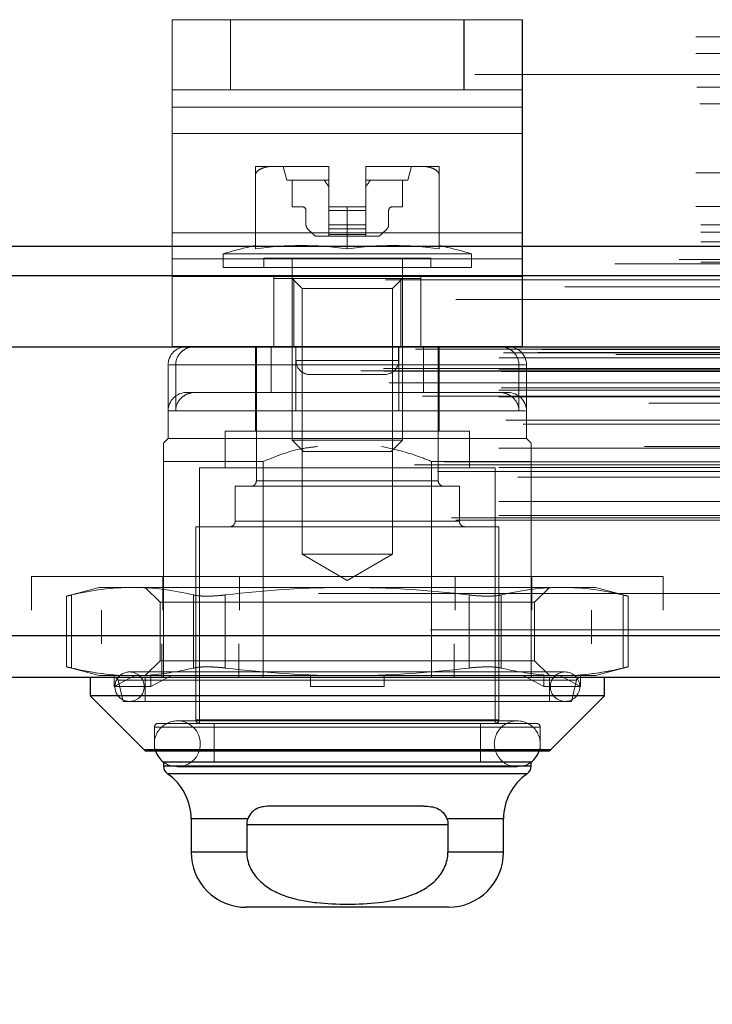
# Model space of a CAD drawing. Header units: inches. Extents: x 0.2 to 10.8, y 0.2 to 8.2.
# Tile 114 of 176: x 3.319 to 3.3932, y 6.6309 to 6.7363. Entities that reach past the tile are written whole.
import ezdxf

# ---------------------------------------------------------------- set-up
doc = ezdxf.new("R2010")
doc.units = ezdxf.units.IN
doc.header["$MEASUREMENT"] = 0
doc.linetypes.add('HIDDEN', pattern=[0.07500000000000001, 0.05, -0.025])
doc.layers.add('DIMENSIONS', color=140, linetype='Continuous')
doc.styles.add('SLDTEXTSTYLE0', font='TXT', dxfattribs={"width": 0.7})
doc.dimstyles.new('SLDDIMSTYLE1', dxfattribs={"dimtxt": 0.0849609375, "dimasz": 0.13, "dimexe": 0, "dimexo": 0.0625, "dimgap": 0.021240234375, "dimtad": 0, "dimtih": 1, "dimtoh": 1, "dimlfac": 20, "dimrnd": 1e-09, "dimzin": 12, "dimdsep": 46, "dimtxsty": 'SLDTEXTSTYLE0', "dimsah": 1, "dimcen": 0.09, "dimadec": 0, "dimazin": 3, "dimtfac": 1, "dimtmove": 0, "dimatfit": 0, "dimfxl": 0, "dimfrac": 2, "dimtolj": 1, "dimtzin": 12, "dimarcsym": 0})

# ---------------------------------------------------------------- blocks, each defined once
blk = doc.blocks.new('_D_4')
at = {"layer": 'DIMENSIONS'}
for p, q in [((3.129825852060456, 6.675818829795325), (3.129825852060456, 6.361298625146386)), ((3.210591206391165, 6.631974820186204), (3.210591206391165, 6.361298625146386)), ((3.129825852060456, 6.486298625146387), (2.879825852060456, 6.486298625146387)), ((3.210591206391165, 6.486298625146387), (3.439683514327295, 6.486298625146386)), ((3.554815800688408, 6.486298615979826), (3.526285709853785, 6.486298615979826)), ((3.526285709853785, 6.486298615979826), (3.526285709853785, 6.351267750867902)), ((3.807284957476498, 6.486298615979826), (3.83581504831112, 6.486298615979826)), ((3.83581504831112, 6.486298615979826), (3.83581504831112, 6.351267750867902)), ((3.526285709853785, 6.351267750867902), (3.554815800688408, 6.351267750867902)), ((3.83581504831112, 6.351267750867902), (3.807284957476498, 6.351267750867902))]:
    blk.add_line(p, q, dxfattribs=at)
for points in [[(3.129825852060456, 6.486298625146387), (2.999825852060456, 6.506298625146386), (2.999825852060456, 6.466298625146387)], [(3.210591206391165, 6.486298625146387), (3.340591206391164, 6.466298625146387), (3.340591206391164, 6.506298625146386)]]:
    blk.add_solid(points, dxfattribs=at)
at = {"layer": 'DIMENSIONS', "char_height": 0.08333333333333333, "attachment_point": 1, "style": 'SLDTEXTSTYLE0'}
for s, insert in [('1.62', (3.554815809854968, 6.612740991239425)), ('41.0', (3.554815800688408, 6.458690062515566))]:
    blk.add_mtext(s, dxfattribs=dict(at, insert=insert))

msp = doc.modelspace()

# ---------------------------------------------------------------- linework, layer by layer
at = {"color": 7, "linetype": 'HIDDEN', "lineweight": 18}
for p, q in [((3.335302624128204, 6.728849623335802), (3.335302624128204, 6.736349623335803)), ((3.335302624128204, 6.736349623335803), (3.341552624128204, 6.736349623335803)), ((3.335304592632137, 6.736349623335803), (3.335304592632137, 6.726973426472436)), ((3.341552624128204, 6.728849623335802), (3.341552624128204, 6.736349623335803)), ((3.366552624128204, 6.736349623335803), (3.341552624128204, 6.736349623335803)), ((3.341554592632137, 6.728849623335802), (3.341554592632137, 6.736349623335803)), ((3.366552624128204, 6.728849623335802), (3.366552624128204, 6.736349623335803)), ((3.366552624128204, 6.736349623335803), (3.372802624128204, 6.736349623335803)), ((3.366554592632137, 6.728849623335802), (3.366554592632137, 6.736349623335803)), ((3.372802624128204, 6.736349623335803), (3.372804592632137, 6.736349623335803)), ((3.372802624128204, 6.728849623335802), (3.372802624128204, 6.736349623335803)), ((3.372804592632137, 6.736349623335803), (3.372804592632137, 6.726973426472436)), ((3.191375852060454, 6.734523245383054), (3.516375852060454, 6.734523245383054)), ((3.191375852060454, 6.734523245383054), (3.516375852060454, 6.734523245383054)), ((3.516375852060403, 6.732801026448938), (3.191375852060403, 6.732801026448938)), ((3.191375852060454, 6.732723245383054), (3.516375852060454, 6.732723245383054)), ((3.516375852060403, 6.732295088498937), (3.191375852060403, 6.732295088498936)), ((3.516311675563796, 6.729683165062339), (3.191440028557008, 6.729683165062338)), ((4.867725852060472, 6.730473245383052), (3.191925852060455, 6.730473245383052)), ((3.516375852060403, 6.729201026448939), (3.191375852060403, 6.729201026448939)), ((3.516375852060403, 6.729032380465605), (3.191375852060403, 6.729032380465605)), ((3.191505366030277, 6.729123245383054), (3.516246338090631, 6.729123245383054)), ((3.341552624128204, 6.728849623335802), (3.335302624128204, 6.728849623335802)), ((3.335302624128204, 6.724161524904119), (3.335302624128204, 6.728849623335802)), ((3.366552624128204, 6.728849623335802), (3.341552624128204, 6.728849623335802)), ((3.372802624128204, 6.728849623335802), (3.366552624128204, 6.728849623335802)), ((3.372802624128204, 6.728849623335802), (3.372804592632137, 6.728849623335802)), ((3.372802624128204, 6.724161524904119), (3.372802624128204, 6.728849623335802)), ((3.516311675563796, 6.728161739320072), (3.191440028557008, 6.728161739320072)), ((3.191807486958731, 6.727323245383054), (3.515944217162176, 6.727323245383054)), ((3.191807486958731, 6.727323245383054), (3.515944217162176, 6.727323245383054)), ((3.372802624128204, 6.726973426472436), (3.335302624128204, 6.726973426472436)), ((3.335304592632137, 6.726973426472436), (3.372804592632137, 6.726973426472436)), ((3.335304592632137, 6.726973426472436), (3.335304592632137, 6.713537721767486)), ((3.372804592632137, 6.726973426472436), (3.372804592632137, 6.713537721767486)), ((3.372802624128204, 6.724161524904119), (3.335302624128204, 6.724161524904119)), ((3.335302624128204, 6.710725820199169), (3.335302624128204, 6.724161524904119)), ((3.335304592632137, 6.724161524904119), (3.372804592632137, 6.724161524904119)), ((3.372802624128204, 6.710725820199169), (3.372802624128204, 6.724161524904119)), ((3.516375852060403, 6.720994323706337), (3.191375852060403, 6.720994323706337)), ((3.516375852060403, 6.720123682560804), (3.191375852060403, 6.720123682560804)), ((3.346272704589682, 6.720640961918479), (3.344211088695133, 6.720640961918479)), ((3.351991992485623, 6.720640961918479), (3.346272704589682, 6.720640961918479)), ((3.347163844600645, 6.720640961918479), (3.347557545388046, 6.719164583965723)), ((3.352085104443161, 6.720640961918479), (3.351991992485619, 6.720640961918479)), ((3.351991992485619, 6.720640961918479), (3.352085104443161, 6.720640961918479)), ((3.352085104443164, 6.720640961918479), (3.351991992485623, 6.720640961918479)), ((3.352085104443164, 6.720640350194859), (3.352085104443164, 6.720640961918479)), ((3.352085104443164, 6.716310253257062), (3.352085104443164, 6.720640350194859)), ((3.356115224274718, 6.720640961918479), (3.356022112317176, 6.720640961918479)), ((3.356022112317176, 6.720640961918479), (3.356115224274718, 6.720640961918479)), ((3.356115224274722, 6.720640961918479), (3.35602211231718, 6.720640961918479)), ((3.35602211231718, 6.720640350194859), (3.35602211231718, 6.720640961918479)), ((3.35602211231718, 6.720640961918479), (3.356115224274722, 6.720640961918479)), ((3.35602211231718, 6.716310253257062), (3.35602211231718, 6.720640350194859)), ((3.361834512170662, 6.720640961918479), (3.356115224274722, 6.720640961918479)), ((3.360549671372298, 6.719164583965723), (3.3609433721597, 6.720640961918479)), ((3.363896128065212, 6.720640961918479), (3.361834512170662, 6.720640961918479)), ((3.191375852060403, 6.719955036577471), (3.516375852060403, 6.719955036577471)), ((3.516375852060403, 6.719472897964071), (3.191375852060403, 6.719472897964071)), ((3.344211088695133, 6.711812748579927), (3.344211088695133, 6.71969479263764)), ((3.352085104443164, 6.719164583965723), (3.347557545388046, 6.719164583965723)), ((3.348148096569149, 6.719164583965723), (3.348148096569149, 6.716310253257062)), ((3.360549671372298, 6.719164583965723), (3.35602211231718, 6.719164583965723)), ((3.359959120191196, 6.716310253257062), (3.359959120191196, 6.719164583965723)), ((3.363896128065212, 6.711812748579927), (3.363896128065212, 6.71969479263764)), ((3.516375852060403, 6.716860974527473), (3.191375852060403, 6.716860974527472)), ((3.191375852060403, 6.71635503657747), (3.516375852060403, 6.71635503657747)), ((3.348148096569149, 6.716310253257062), (3.349230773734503, 6.716310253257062)), ((3.349624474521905, 6.715916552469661), (3.349624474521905, 6.714389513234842)), ((3.354053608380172, 6.716310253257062), (3.352085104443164, 6.716310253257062)), ((3.352085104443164, 6.716310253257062), (3.352085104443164, 6.715916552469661)), ((3.356022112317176, 6.715916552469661), (3.352085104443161, 6.715916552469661)), ((3.356022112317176, 6.715916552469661), (3.352085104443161, 6.715916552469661)), ((3.352085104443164, 6.715916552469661), (3.35602211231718, 6.715916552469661)), ((3.352085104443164, 6.715916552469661), (3.352085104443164, 6.714389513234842)), ((3.352085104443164, 6.715916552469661), (3.35602211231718, 6.715916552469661)), ((3.354053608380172, 6.711812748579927), (3.354053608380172, 6.716310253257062)), ((3.354053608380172, 6.716310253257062), (3.35602211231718, 6.716310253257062)), ((3.35602211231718, 6.716310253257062), (3.35602211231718, 6.715916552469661)), ((3.35602211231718, 6.715916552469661), (3.35602211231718, 6.714389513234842)), ((3.35848274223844, 6.714389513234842), (3.35848274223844, 6.715916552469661)), ((3.358876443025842, 6.716310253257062), (3.359959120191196, 6.716310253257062)), ((3.191925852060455, 6.714373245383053), (4.867725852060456, 6.714373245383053)), ((3.191925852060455, 6.714373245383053), (4.867725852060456, 6.714373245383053)), ((3.191971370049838, 6.714373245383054), (4.867680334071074, 6.714373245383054)), ((3.191971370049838, 6.714373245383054), (4.867680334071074, 6.714373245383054)), ((3.191971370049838, 6.714373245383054), (4.867680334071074, 6.714373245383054)), ((3.191971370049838, 6.714373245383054), (4.867680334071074, 6.714373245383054)), ((3.497625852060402, 6.714094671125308), (3.210125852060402, 6.714094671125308)), ((3.349797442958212, 6.713971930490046), (3.350435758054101, 6.713333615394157)), ((3.356022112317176, 6.714389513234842), (3.352085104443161, 6.714389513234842)), ((3.356022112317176, 6.714389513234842), (3.352085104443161, 6.714389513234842)), ((3.352085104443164, 6.714389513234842), (3.352085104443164, 6.713971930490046)), ((3.352085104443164, 6.714389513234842), (3.35602211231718, 6.714389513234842)), ((3.352085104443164, 6.714389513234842), (3.35602211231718, 6.714389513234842)), ((3.356022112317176, 6.713971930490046), (3.352085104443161, 6.713971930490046)), ((3.356022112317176, 6.713971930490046), (3.352085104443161, 6.713971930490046)), ((3.352085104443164, 6.713971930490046), (3.35602211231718, 6.713971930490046)), ((3.352085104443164, 6.713971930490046), (3.352085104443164, 6.713333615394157)), ((3.352085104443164, 6.713971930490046), (3.35602211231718, 6.713971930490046)), ((3.35602211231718, 6.714389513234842), (3.35602211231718, 6.713971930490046)), ((3.35602211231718, 6.713971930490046), (3.35602211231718, 6.713333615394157)), ((3.357671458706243, 6.713333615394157), (3.358309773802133, 6.713971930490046)), ((3.191925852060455, 6.713612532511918), (4.867725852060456, 6.713612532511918)), ((3.372802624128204, 6.713537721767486), (3.335302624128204, 6.713537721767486)), ((3.335304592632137, 6.713537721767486), (3.372804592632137, 6.713537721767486)), ((3.335304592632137, 6.713537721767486), (3.335304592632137, 6.708849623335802)), ((3.350853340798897, 6.713160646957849), (3.352085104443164, 6.713160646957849)), ((3.356022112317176, 6.713333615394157), (3.352085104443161, 6.713333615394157)), ((3.356022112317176, 6.713333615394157), (3.352085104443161, 6.713333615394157)), ((3.352085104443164, 6.713333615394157), (3.35602211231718, 6.713333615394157)), ((3.352085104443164, 6.713333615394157), (3.352085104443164, 6.713160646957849)), ((3.352085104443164, 6.713333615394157), (3.35602211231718, 6.713333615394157)), ((3.352085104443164, 6.713160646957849), (3.35602211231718, 6.713160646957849)), ((3.35602211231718, 6.713333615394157), (3.35602211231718, 6.713160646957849)), ((3.35602211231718, 6.713160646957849), (3.357253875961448, 6.713160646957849)), ((3.372804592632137, 6.713537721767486), (3.372804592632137, 6.708849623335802)), ((3.191925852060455, 6.712573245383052), (4.867725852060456, 6.712573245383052)), ((4.889617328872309, 6.710659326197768), (3.170028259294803, 6.710659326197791)), ((3.372802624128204, 6.710725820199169), (3.335302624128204, 6.710725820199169)), ((3.335302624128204, 6.701349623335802), (3.335302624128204, 6.710725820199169)), ((3.335304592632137, 6.710725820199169), (3.372804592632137, 6.710725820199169)), ((3.367341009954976, 6.711279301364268), (3.34076620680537, 6.711279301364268)), ((3.340766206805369, 6.711279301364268), (3.340766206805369, 6.709814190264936)), ((3.363010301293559, 6.71079844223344), (3.345096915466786, 6.71079844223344)), ((3.345096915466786, 6.71079844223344), (3.345096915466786, 6.709814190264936)), ((3.348148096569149, 6.71079844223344), (3.348148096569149, 6.691336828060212)), ((3.359959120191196, 6.691336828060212), (3.359959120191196, 6.71079844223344)), ((3.363010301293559, 6.709814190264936), (3.363010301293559, 6.71079844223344)), ((3.367341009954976, 6.709814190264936), (3.367341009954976, 6.711279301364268)), ((3.372802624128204, 6.701349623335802), (3.372802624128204, 6.710725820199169)), ((4.882701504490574, 6.710225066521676), (3.176928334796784, 6.710225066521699)), ((3.191925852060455, 6.710402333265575), (4.867725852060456, 6.710402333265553)), ((3.367341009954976, 6.709814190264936), (3.340766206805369, 6.709814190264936)), ((3.372802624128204, 6.708849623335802), (3.335302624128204, 6.708849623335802)), ((3.335304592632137, 6.701349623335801), (3.335304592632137, 6.708849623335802)), ((3.346177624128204, 6.701349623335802), (3.346177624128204, 6.708849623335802)), ((3.346179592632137, 6.708633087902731), (3.346179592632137, 6.708849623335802)), ((3.346179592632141, 6.708633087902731), (3.346179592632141, 6.701349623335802)), ((3.348313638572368, 6.708633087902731), (3.346179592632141, 6.708633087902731)), ((3.348148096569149, 6.708633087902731), (3.349214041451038, 6.707567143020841)), ((3.348313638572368, 6.708633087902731), (3.348313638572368, 6.701349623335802)), ((3.359793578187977, 6.708633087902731), (3.348313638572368, 6.708633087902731)), ((3.358893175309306, 6.707567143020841), (3.359959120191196, 6.708633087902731)), ((3.359793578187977, 6.708633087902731), (3.359793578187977, 6.701349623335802)), ((3.361927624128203, 6.708633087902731), (3.359793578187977, 6.708633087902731)), ((3.361927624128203, 6.701349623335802), (3.361927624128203, 6.708849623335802)), ((3.361929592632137, 6.701349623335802), (3.361929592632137, 6.708849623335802)), ((3.372804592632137, 6.701349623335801), (3.372804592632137, 6.708849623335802)), ((3.177366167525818, 6.70774893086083), (4.88227773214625, 6.707748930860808)), ((3.358893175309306, 6.707567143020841), (3.349214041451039, 6.707567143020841)), ((3.349214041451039, 6.707567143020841), (3.349214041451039, 6.67910749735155)), ((3.358893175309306, 6.67910749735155), (3.358893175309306, 6.707567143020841)), ((4.902129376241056, 6.701916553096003), (3.157514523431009, 6.701916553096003)), ((3.160780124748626, 6.701336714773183), (4.898863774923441, 6.70133671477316)), ((4.898737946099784, 6.701352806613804), (3.160905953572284, 6.701352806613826)), ((3.372802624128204, 6.701349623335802), (3.335302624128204, 6.701349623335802)), ((3.344211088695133, 6.701349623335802), (3.344211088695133, 6.692294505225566)), ((3.344309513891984, 6.701349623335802), (3.344309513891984, 6.686979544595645)), ((3.345899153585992, 6.701349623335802), (3.345899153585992, 6.696428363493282)), ((3.348552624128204, 6.699849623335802), (3.348552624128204, 6.701349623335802)), ((3.348554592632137, 6.699849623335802), (3.348554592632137, 6.701349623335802)), ((3.359552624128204, 6.699849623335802), (3.359552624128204, 6.701349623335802)), ((3.359554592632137, 6.699849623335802), (3.359554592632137, 6.701349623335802)), ((3.359565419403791, 6.701349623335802), (3.359565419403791, 6.696428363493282)), ((3.362208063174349, 6.701349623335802), (3.362208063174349, 6.696428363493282)), ((3.363797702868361, 6.686979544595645), (3.363797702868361, 6.701349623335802)), ((3.363896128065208, 6.696428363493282), (3.363896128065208, 6.701349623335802)), ((3.161358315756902, 6.701065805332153), (4.898285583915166, 6.70106580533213)), ((3.161358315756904, 6.701065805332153), (4.898285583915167, 6.70106580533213)), ((3.170300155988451, 6.700157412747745), (4.889343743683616, 6.700157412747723)), ((3.170300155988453, 6.700157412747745), (4.889343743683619, 6.700157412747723)), ((3.170800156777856, 6.700663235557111), (4.888843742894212, 6.700663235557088)), ((3.170800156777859, 6.700663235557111), (4.888843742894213, 6.700663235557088)), ((3.174448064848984, 6.700705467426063), (4.885195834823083, 6.70070546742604)), ((3.174448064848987, 6.700705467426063), (4.885195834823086, 6.70070546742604)), ((3.174911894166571, 6.701033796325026), (4.884732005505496, 6.701033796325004)), ((3.174911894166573, 6.701033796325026), (4.884732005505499, 6.701033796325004)), ((3.182813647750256, 6.700516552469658), (4.876863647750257, 6.700516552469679)), ((3.157916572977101, 6.699011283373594), (4.901727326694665, 6.699011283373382)), ((3.334860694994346, 6.699381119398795), (3.334860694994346, 6.691507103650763)), ((3.372438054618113, 6.699381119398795), (3.334951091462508, 6.699381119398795)), ((3.335669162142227, 6.699381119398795), (3.373156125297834, 6.699381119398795)), ((3.335669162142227, 6.699381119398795), (3.335669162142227, 6.694459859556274)), ((3.348541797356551, 6.699381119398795), (3.348541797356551, 6.694459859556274)), ((3.348552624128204, 6.699849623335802), (3.359552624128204, 6.699849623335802)), ((3.359552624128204, 6.699849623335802), (3.348552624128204, 6.699849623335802)), ((3.348554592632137, 6.699849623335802), (3.359554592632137, 6.699849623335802)), ((3.359554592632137, 6.699849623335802), (3.348554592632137, 6.699849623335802)), ((3.372438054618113, 6.699381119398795), (3.372438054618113, 6.694459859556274)), ((3.373246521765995, 6.694459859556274), (3.373246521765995, 6.699381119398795)), ((3.155489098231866, 6.698756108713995), (4.904154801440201, 6.698756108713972)), ((3.155489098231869, 6.698756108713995), (4.904154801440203, 6.698756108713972)), ((3.157970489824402, 6.698705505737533), (4.901673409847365, 6.69870550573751)), ((4.900322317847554, 6.698042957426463), (3.159314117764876, 6.698042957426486)), ((3.170300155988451, 6.698913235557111), (4.889343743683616, 6.698913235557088)), ((3.170300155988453, 6.698913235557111), (4.889343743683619, 6.698913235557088)), ((3.170550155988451, 6.698663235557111), (4.889093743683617, 6.698663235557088)), ((3.350052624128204, 6.698349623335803), (3.358052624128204, 6.698349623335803)), ((3.358052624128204, 6.698349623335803), (3.358054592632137, 6.698349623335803)), ((3.158530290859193, 6.697473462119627), (4.901113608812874, 6.697473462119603)), ((3.163058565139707, 6.697454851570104), (4.89658533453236, 6.697454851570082)), ((3.170550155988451, 6.69691323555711), (4.889093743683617, 6.696913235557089)), ((3.162113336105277, 6.696033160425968), (4.897522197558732, 6.696033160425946)), ((3.170300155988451, 6.696663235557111), (4.889343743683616, 6.696663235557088)), ((3.170300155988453, 6.696663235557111), (4.889343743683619, 6.696663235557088)), ((3.170300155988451, 6.695959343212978), (4.889343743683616, 6.695959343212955)), ((3.33773490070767, 6.696428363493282), (3.336829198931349, 6.696428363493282)), ((3.345899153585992, 6.696428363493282), (3.33773490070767, 6.696428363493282)), ((3.345899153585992, 6.696428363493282), (3.348541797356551, 6.696428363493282)), ((3.371278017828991, 6.696428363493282), (3.348541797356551, 6.696428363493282)), ((3.363896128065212, 6.692294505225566), (3.363896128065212, 6.696428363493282)), ((4.886344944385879, 6.695290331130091), (3.173300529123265, 6.695290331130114)), ((3.359565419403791, 6.694459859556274), (3.334948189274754, 6.694459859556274)), ((3.348541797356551, 6.694459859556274), (3.373159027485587, 6.694459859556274)), ((3.373246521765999, 6.691507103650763), (3.373246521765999, 6.694459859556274)), ((3.171040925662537, 6.693456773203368), (4.888620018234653, 6.693456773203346)), ((3.172877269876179, 6.693051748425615), (4.886766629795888, 6.693051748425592)), ((3.172877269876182, 6.693051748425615), (4.886766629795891, 6.693051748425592)), ((3.367144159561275, 6.692294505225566), (3.34096305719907, 6.692294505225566)), ((3.34096305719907, 6.692294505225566), (3.34096305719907, 6.688357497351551)), ((3.367144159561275, 6.688357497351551), (3.367144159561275, 6.692294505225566)), ((4.88588481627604, 6.690647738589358), (3.173764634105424, 6.690647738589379)), ((3.334860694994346, 6.691507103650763), (3.334368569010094, 6.691014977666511)), ((3.373246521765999, 6.691507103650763), (3.334860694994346, 6.691507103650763)), ((3.359959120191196, 6.691336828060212), (3.348148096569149, 6.691336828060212)), ((3.348148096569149, 6.691336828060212), (3.349355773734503, 6.690129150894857)), ((3.358751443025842, 6.690129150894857), (3.359959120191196, 6.691336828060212)), ((3.373738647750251, 6.691014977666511), (3.373246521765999, 6.691507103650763)), ((4.897908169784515, 6.689543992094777), (3.16174210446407, 6.6895439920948)), ((3.170300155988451, 6.690456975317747), (4.889343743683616, 6.690456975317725)), ((3.358751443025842, 6.690129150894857), (3.349355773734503, 6.690129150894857)), ((3.161268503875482, 6.688668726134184), (4.898375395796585, 6.688668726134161)), ((3.164449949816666, 6.68901931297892), (4.895193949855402, 6.689019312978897)), ((3.334368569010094, 6.689046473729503), (3.334368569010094, 6.66591655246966)), ((3.345032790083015, 6.689046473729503), (3.334368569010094, 6.689046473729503)), ((3.345032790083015, 6.689046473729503), (3.345032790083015, 6.66591655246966)), ((3.36307442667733, 6.689046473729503), (3.36307442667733, 6.66591655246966)), ((3.373738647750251, 6.689046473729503), (3.36307442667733, 6.689046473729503)), ((3.373738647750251, 6.689046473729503), (3.373738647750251, 6.669516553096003)), ((3.1637127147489, 6.687967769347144), (4.895954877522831, 6.687967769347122)), ((3.170300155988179, 6.688389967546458), (4.889343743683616, 6.688389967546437)), ((3.170851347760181, 6.688385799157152), (4.888792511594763, 6.688385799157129)), ((3.369900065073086, 6.688357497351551), (3.338207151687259, 6.688357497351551)), ((3.338207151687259, 6.688357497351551), (3.338207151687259, 6.660995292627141)), ((3.369900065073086, 6.660995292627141), (3.369900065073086, 6.688357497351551)), ((3.172319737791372, 6.687354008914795), (4.887324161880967, 6.687354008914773)), ((3.36606148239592, 6.686388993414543), (3.342045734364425, 6.686388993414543)), ((3.342045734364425, 6.686388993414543), (3.342045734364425, 6.682648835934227)), ((3.344309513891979, 6.686979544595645), (3.363706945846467, 6.686979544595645)), ((3.363797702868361, 6.686979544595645), (3.344400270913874, 6.686979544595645)), ((3.36606148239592, 6.682648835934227), (3.36606148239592, 6.686388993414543)), ((3.170300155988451, 6.684769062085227), (4.889343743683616, 6.684769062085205)), ((3.170300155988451, 6.683249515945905), (4.889343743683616, 6.683249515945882)), ((3.170300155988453, 6.683249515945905), (4.889343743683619, 6.683249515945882)), ((3.165231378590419, 6.68300915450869), (4.894412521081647, 6.683009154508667)), ((3.165669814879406, 6.682749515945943), (4.893974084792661, 6.682749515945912)), ((3.342045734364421, 6.682648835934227), (3.366061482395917, 6.682648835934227)), ((3.36606148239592, 6.682648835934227), (3.342045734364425, 6.682648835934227)), ((3.370293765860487, 6.682058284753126), (3.337813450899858, 6.682058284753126)), ((3.337813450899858, 6.682058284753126), (3.337813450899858, 6.661388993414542)), ((3.370293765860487, 6.661388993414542), (3.370293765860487, 6.682058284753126)), ((3.358893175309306, 6.67910749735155), (3.349214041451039, 6.67910749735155)), ((3.349214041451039, 6.67910749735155), (3.354053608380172, 6.676313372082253)), ((3.354053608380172, 6.676313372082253), (3.358893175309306, 6.67910749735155)), ((3.320203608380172, 6.676716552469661), (3.387903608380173, 6.676716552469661)), ((3.320203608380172, 6.676716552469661), (3.320203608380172, 6.673116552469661)), ((3.33427860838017, 6.676716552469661), (3.33427860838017, 6.673116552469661)), ((3.342503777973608, 6.676716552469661), (3.342503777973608, 6.673116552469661)), ((3.365603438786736, 6.676716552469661), (3.365603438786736, 6.673116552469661)), ((3.373828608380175, 6.676716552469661), (3.373828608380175, 6.673116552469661)), ((3.387903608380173, 6.673116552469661), (3.387903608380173, 6.676716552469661)), ((3.208713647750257, 6.674916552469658), (4.850963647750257, 6.674916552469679)), ((3.208713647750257, 6.674916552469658), (4.850963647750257, 6.674916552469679)), ((4.850963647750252, 6.674916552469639), (3.208713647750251, 6.67491655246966)), ((4.850963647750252, 6.674916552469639), (3.208713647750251, 6.67491655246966)), ((3.327478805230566, 6.675562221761), (3.323976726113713, 6.674623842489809)), ((3.324504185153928, 6.666927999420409), (3.324504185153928, 6.674747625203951)), ((3.324504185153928, 6.666927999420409), (3.324504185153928, 6.674747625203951)), ((3.324504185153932, 6.666927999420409), (3.324504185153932, 6.674747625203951)), ((3.324504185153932, 6.666927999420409), (3.324504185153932, 6.674747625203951)), ((3.331039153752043, 6.675562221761), (3.327478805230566, 6.675562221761)), ((3.354053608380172, 6.675562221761), (3.331039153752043, 6.675562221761)), ((3.332400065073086, 6.675562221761), (3.333998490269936, 6.673963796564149)), ((3.33757412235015, 6.666927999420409), (3.33757412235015, 6.674747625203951)), ((3.33757412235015, 6.666927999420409), (3.33757412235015, 6.674747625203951)), ((3.337574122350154, 6.666927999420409), (3.337574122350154, 6.674747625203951)), ((3.337574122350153, 6.666927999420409), (3.337574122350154, 6.674747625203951)), ((3.340983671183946, 6.666927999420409), (3.340983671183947, 6.674747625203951)), ((3.340983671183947, 6.666927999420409), (3.340983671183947, 6.674747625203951)), ((3.340983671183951, 6.666927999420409), (3.340983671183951, 6.674747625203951)), ((3.340983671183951, 6.666927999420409), (3.340983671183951, 6.674747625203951)), ((3.377068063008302, 6.675562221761), (3.354053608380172, 6.675562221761)), ((3.36712354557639, 6.666927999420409), (3.36712354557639, 6.674747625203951)), ((3.367123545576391, 6.666927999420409), (3.36712354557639, 6.674747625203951)), ((3.367123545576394, 6.666927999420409), (3.367123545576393, 6.674747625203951)), ((3.367123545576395, 6.666927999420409), (3.367123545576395, 6.674747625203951)), ((3.370533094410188, 6.666927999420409), (3.370533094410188, 6.674747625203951)), ((3.370533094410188, 6.666927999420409), (3.370533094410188, 6.674747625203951)), ((3.370533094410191, 6.666927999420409), (3.370533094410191, 6.674747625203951)), ((3.370533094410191, 6.666927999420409), (3.370533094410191, 6.674747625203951)), ((3.374108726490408, 6.673963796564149), (3.375707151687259, 6.675562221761)), ((3.380628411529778, 6.675562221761), (3.377068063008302, 6.675562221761)), ((3.384130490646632, 6.674623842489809), (3.380628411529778, 6.675562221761)), ((3.383603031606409, 6.666927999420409), (3.383603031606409, 6.674747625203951)), ((3.383603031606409, 6.666927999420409), (3.383603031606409, 6.674747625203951)), ((3.383603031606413, 6.666927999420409), (3.383603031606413, 6.674747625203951)), ((3.383603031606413, 6.666927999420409), (3.383603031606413, 6.674747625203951)), ((3.323976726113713, 6.674635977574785), (3.323976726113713, 6.667039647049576)), ((3.33668536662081, 6.673963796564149), (3.333998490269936, 6.673963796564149)), ((3.333998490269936, 6.673963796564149), (3.333998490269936, 6.667711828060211)), ((3.374108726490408, 6.673963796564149), (3.33668536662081, 6.673963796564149)), ((3.374108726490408, 6.667711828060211), (3.374108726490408, 6.673963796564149)), ((3.384130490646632, 6.667039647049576), (3.384130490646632, 6.674635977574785)), ((3.208713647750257, 6.673116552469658), (4.850963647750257, 6.673116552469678)), ((3.327713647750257, 6.673116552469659), (3.327713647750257, 6.669516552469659)), ((3.380213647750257, 6.66951655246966), (3.380213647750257, 6.67311655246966)), ((4.896678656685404, 6.671003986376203), (3.16296524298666, 6.671003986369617)), ((3.16296524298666, 6.671003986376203), (4.896678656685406, 6.671003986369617)), ((3.162965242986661, 6.670378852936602), (4.896678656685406, 6.670378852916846)), ((4.894911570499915, 6.669516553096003), (3.164732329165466, 6.669516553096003)), ((3.334188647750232, 6.669516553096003), (3.334188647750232, 6.665916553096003)), ((3.342413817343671, 6.669516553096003), (3.342413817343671, 6.665916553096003)), ((3.365513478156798, 6.669516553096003), (3.365513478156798, 6.665916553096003)), ((3.373738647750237, 6.669516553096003), (3.373738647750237, 6.665916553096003)), ((3.333998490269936, 6.667711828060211), (3.332400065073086, 6.666113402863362)), ((3.33668536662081, 6.667711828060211), (3.333998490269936, 6.667711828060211)), ((3.374108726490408, 6.667711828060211), (3.33668536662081, 6.667711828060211)), ((3.375707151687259, 6.666113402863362), (3.374108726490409, 6.667711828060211)), ((3.323976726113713, 6.667051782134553), (3.327478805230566, 6.666113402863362)), ((3.377380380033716, 6.666507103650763), (3.330726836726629, 6.666507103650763)), ((3.380628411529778, 6.666113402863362), (3.384130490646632, 6.667051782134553)), ((3.329324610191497, 6.666113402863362), (3.327478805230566, 6.666113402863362)), ((3.329070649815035, 6.664932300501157), (3.329070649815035, 6.666191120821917)), ((3.329070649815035, 6.666191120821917), (3.329324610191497, 6.666113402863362)), ((3.331286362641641, 6.666113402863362), (3.329070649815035, 6.664932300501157)), ((3.329324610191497, 6.666113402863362), (3.331286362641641, 6.666113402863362)), ((3.32951750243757, 6.665611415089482), (3.378501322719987, 6.665611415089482)), ((3.329517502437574, 6.665611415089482), (3.330037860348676, 6.663357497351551)), ((3.378589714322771, 6.665611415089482), (3.329605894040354, 6.665611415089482)), ((3.331286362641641, 6.666113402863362), (3.333261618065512, 6.666113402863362)), ((3.332400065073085, 6.66591655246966), (3.332400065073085, 6.663357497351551)), ((3.333007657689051, 6.666191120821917), (3.333261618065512, 6.666113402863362)), ((3.333007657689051, 6.664932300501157), (3.333007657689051, 6.666191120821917)), ((3.335223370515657, 6.666113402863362), (3.333007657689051, 6.664932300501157)), ((3.354053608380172, 6.666113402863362), (3.333261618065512, 6.666113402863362)), ((3.350116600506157, 6.666191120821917), (3.350116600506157, 6.666113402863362)), ((3.350116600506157, 6.664932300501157), (3.350116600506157, 6.666113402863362)), ((3.374845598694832, 6.666113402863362), (3.354053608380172, 6.666113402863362)), ((3.357990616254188, 6.666191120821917), (3.357990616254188, 6.666113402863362)), ((3.357990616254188, 6.664932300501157), (3.357990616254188, 6.666113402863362)), ((3.375099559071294, 6.664932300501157), (3.372883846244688, 6.666113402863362)), ((3.375099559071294, 6.666191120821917), (3.374845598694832, 6.666113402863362)), ((3.374845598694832, 6.666113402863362), (3.376820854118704, 6.666113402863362)), ((3.375099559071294, 6.666191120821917), (3.375099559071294, 6.664932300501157)), ((3.375707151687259, 6.663357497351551), (3.375707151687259, 6.66591655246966)), ((3.37903656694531, 6.664932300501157), (3.376820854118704, 6.666113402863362)), ((3.378782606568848, 6.666113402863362), (3.376820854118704, 6.666113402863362)), ((3.378069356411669, 6.663357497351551), (3.378589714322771, 6.665611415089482)), ((3.37903656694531, 6.666191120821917), (3.378782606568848, 6.666113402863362)), ((3.380628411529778, 6.666113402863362), (3.378782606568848, 6.666113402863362)), ((3.37903656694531, 6.666191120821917), (3.37903656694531, 6.664932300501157)), ((3.333007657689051, 6.664932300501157), (3.329070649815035, 6.664932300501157)), ((3.357990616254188, 6.664932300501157), (3.350116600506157, 6.664932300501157)), ((3.375099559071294, 6.664932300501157), (3.37903656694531, 6.664932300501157)), ((3.378069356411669, 6.663357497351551), (3.330037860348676, 6.663357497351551)), ((3.372262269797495, 6.661272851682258), (3.335844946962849, 6.661272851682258)), ((3.337813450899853, 6.661388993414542), (3.370293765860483, 6.661388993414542)), ((3.370293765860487, 6.661388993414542), (3.337813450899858, 6.661388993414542)), ((3.333384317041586, 6.660601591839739), (3.374722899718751, 6.660601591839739)), ((3.374722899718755, 6.660601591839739), (3.33338431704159, 6.660601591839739)), ((3.33338431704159, 6.660601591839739), (3.33338431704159, 6.658042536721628)), ((3.374329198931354, 6.660995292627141), (3.333778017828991, 6.660995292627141)), ((3.339781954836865, 6.660995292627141), (3.339781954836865, 6.656861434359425)), ((3.36832526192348, 6.656861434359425), (3.36832526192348, 6.660995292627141)), ((3.374722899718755, 6.658042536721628), (3.374722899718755, 6.660601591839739)), ((3.33228475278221, 6.658157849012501), (3.37573482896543, 6.658157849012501)), ((3.332284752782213, 6.658157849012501), (3.375822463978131, 6.658157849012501)), ((3.334368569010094, 6.656861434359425), (3.334368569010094, 6.656843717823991)), ((3.373738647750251, 6.656843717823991), (3.373738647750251, 6.656861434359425)), ((3.33436856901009, 6.656417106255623), (3.373649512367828, 6.656417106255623)), ((3.334368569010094, 6.656417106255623), (3.373738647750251, 6.656417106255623)), ((3.335844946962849, 6.656351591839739), (3.372262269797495, 6.656351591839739)), ((3.334790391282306, 6.655609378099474), (3.373229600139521, 6.655609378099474)), ((3.33479039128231, 6.655609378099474), (3.373316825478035, 6.655609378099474)), ((3.343381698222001, 6.650763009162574), (3.337321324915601, 6.650763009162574)), ((3.337321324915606, 6.650763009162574), (3.343381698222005, 6.650763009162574)), ((3.364725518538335, 6.650763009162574), (3.370785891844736, 6.650763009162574)), ((3.36472551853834, 6.650763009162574), (3.37078589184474, 6.650763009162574)), ((3.364835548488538, 6.650168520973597), (3.343271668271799, 6.650168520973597)), ((3.364835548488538, 6.650168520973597), (3.343271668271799, 6.650168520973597)), ((3.343271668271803, 6.650168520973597), (3.364835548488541, 6.650168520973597)), ((3.343271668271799, 6.647215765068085), (3.337321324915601, 6.647215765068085)), ((3.337321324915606, 6.647215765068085), (3.343271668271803, 6.647215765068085)), ((3.364835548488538, 6.647215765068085), (3.370785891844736, 6.647215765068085)), ((3.364835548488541, 6.647215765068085), (3.370785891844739, 6.647215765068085))]:
    msp.add_line(p, q, dxfattribs=at)
at = {"color": 7, "linetype": 'Continuous', "lineweight": 25}
for p, q in [((3.191925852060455, 6.712091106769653), (4.867725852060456, 6.712091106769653)), ((3.191925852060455, 6.708973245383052), (4.867725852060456, 6.708973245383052)), ((4.902129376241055, 6.701291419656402), (3.157514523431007, 6.701291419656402)), ((4.896678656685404, 6.670378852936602), (3.16296524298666, 6.670378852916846)), ((4.894911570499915, 6.665916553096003), (3.164732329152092, 6.665916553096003)), ((3.326494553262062, 6.66591655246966), (3.326494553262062, 6.663948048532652)), ((3.381612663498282, 6.663948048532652), (3.381612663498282, 6.66591655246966)), ((3.326494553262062, 6.663948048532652), (3.332284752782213, 6.658157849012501)), ((3.381612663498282, 6.663948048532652), (3.326494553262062, 6.663948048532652)), ((3.375822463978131, 6.658157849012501), (3.381612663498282, 6.663948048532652)), ((3.375822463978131, 6.658157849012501), (3.332284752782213, 6.658157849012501)), ((3.3755440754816, 6.658042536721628), (3.332563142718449, 6.658042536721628)), ((3.373738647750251, 6.656861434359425), (3.334368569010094, 6.656861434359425)), ((3.334368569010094, 6.656843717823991), (3.334368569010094, 6.656417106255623)), ((3.373738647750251, 6.656417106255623), (3.373738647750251, 6.656843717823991)), ((3.373738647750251, 6.656417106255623), (3.334368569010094, 6.656417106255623)), ((3.373316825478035, 6.655609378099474), (3.33479039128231, 6.655609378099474)), ((3.36226639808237, 6.652137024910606), (3.345840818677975, 6.652137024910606)), ((3.337321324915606, 6.650763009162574), (3.337321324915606, 6.647215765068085)), ((3.343381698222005, 6.650763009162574), (3.337321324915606, 6.650763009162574)), ((3.37078589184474, 6.650763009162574), (3.364725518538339, 6.650763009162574)), ((3.370785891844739, 6.647215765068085), (3.370785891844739, 6.650763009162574)), ((3.343271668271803, 6.650168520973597), (3.364835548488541, 6.650168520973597)), ((3.343271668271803, 6.650168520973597), (3.343271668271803, 6.647215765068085)), ((3.364835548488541, 6.650168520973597), (3.364835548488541, 6.647215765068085)), ((3.343271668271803, 6.647215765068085), (3.337321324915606, 6.647215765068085)), ((3.370785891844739, 6.647215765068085), (3.364835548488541, 6.647215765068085)), ((3.364880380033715, 6.641310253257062), (3.343226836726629, 6.641310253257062))]:
    msp.add_line(p, q, dxfattribs=at)
at = {"color": 7, "linetype": 'HIDDEN', "lineweight": 18, "flags": 128}
for points in [[(4.909548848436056, 6.71246392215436), (4.043744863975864, 6.712464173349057), (3.150110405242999, 6.712463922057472)], [(4.898590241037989, 6.711329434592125), (4.043744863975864, 6.711329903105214), (3.161081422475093, 6.711329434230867)], [(4.882716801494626, 6.710225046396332), (4.043744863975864, 6.710224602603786), (3.176943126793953, 6.71022504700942)], [(3.158146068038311, 6.708511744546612), (3.958643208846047, 6.708513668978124), (4.901493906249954, 6.708511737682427)], [(3.158147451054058, 6.708511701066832), (4.066379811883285, 6.7085118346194), (4.901492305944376, 6.70851170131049)], [(3.165671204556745, 6.706387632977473), (4.015903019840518, 6.706387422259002), (4.893975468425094, 6.706387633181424)], [(3.170931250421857, 6.706376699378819), (4.015903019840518, 6.706376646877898), (4.88871053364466, 6.706376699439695)], [(3.334368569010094, 6.656843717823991), (3.334903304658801, 6.656538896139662), (3.335844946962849, 6.656351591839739)], [(3.372262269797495, 6.656351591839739), (3.373203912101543, 6.656538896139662), (3.373738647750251, 6.656843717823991)]]:
    msp.add_lwpolyline(points, dxfattribs=at)
at = {"color": 7, "linetype": 'HIDDEN', "lineweight": 18}
for centre, radius, start, end in [((3.351992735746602, 6.713667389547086), 0.006973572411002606, 89.24106456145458, 90.00610672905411), ((3.351992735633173, 6.713667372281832), 0.006973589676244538, 89.24106550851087, 90.00610578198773), ((3.356114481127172, 6.713667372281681), 0.006973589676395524, 89.9938942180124, 90.75893449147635), ((3.356114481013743, 6.713667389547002), 0.006973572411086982, 89.99389327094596, 90.75893543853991), ((3.349230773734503, 6.715916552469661), 0.0003937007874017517, 0, 90), ((3.358876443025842, 6.715916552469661), 0.0003937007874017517, 90, 180), ((3.350215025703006, 6.714389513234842), 0.0005905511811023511, 180, 225.0000000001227), ((3.357892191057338, 6.714389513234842), 0.0005905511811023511, 314.9999999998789, 0), ((3.350853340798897, 6.713751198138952), 0.0005905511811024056, 225.0000000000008, 270.0000000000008), ((3.357253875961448, 6.713751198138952), 0.0005905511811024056, 270.0000000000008, 315.0000000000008), ((3.354053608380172, 6.667129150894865), 0.04610629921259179, 102.326045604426, 106.7496602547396), ((3.349132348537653, 6.678337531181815), 0.03383502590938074, 81.63673791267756, 98.36326208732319), ((3.358974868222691, 6.678337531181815), 0.0338350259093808, 81.63673791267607, 98.36326208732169), ((3.354053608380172, 6.667129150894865), 0.04610629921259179, 73.25033974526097, 77.673954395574), ((3.336829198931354, 6.699381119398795), 0.001968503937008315, 90.00000000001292, 180), ((3.371278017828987, 6.699381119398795), 0.001968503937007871, 0, 90), ((3.350052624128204, 6.699849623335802), 0.001499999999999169, 180, 270.0000000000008), ((3.350054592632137, 6.699849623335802), 0.001500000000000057, 180, 270.0000000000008), ((3.358052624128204, 6.699849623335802), 0.001499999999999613, 270.0000000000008, 0), ((3.358054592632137, 6.699849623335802), 0.001500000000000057, 270.0000000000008, 0), ((3.33682919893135, 6.694459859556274), 0.001968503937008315, 90.00000000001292, 180), ((3.371278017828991, 6.694459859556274), 0.001968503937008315, 0, 90), ((3.343718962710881, 6.686979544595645), 0.0005905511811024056, 270.0000000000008, 0), ((3.364388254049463, 6.686979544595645), 0.0005905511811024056, 180, 270.0000000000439), ((3.341455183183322, 6.682648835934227), 0.0005905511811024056, 270.0000000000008, 0), ((3.366652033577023, 6.682648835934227), 0.0005905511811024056, 180, 270.0000000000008), ((3.330726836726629, 6.664932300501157), 0.001574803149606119, 90, 270.0000000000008), ((3.330726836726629, 6.664932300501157), 0.001574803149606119, 270.0000000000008, 90), ((3.377380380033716, 6.664932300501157), 0.001574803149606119, 90, 270.0000000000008), ((3.377380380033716, 6.664932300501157), 0.001574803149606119, 270.0000000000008, 90), ((3.329133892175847, 6.665522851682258), 0.0003937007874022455, 13.00000000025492, 89.99999999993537), ((3.378973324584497, 6.665522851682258), 0.0003937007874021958, 90, 166.9999999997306), ((3.335844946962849, 6.658812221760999), 0.002460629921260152, 90, 198.2280527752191), ((3.335844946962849, 6.658812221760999), 0.002460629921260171, 270.0000000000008, 90), ((3.338207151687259, 6.661388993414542), 0.0003937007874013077, 180, 270.0000000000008), ((3.372262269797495, 6.658812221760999), 0.002460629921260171, 90, 270.0000000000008), ((3.369900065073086, 6.661388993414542), 0.0003937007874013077, 270.0000000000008, 0), ((3.372262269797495, 6.658812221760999), 0.002460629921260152, 341.7719472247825, 90), ((3.333778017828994, 6.660601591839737), 0.0003937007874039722, 90.00000000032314, 179.9999999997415), ((3.374329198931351, 6.660601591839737), 0.0003937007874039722, 2.58515484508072e-10, 89.99999999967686)]:
    msp.add_arc(centre, radius, start, end, dxfattribs=at)
at = {"color": 7, "linetype": 'Continuous', "lineweight": 25}
for centre, radius, start, end in [((3.332563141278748, 6.65843623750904), 0.0003937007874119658, 225.0000000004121, 269.999999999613), ((3.335844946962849, 6.658812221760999), 0.002460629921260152, 198.2280527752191, 233.1301023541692), ((3.372262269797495, 6.658812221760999), 0.00246062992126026, 306.8698976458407, 341.7719472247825), ((3.375544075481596, 6.65843623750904), 0.0003937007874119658, 270.0000000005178, 314.9999999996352), ((3.335352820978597, 6.656417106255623), 0.0009842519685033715, 180, 235.150095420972), ((3.372754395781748, 6.656417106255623), 0.0009842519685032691, 304.8499045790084, 0), ((3.331415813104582, 6.650763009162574), 0.005905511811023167, 0, 55.15009542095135), ((3.376691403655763, 6.650763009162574), 0.005905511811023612, 124.8499045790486, 180), ((3.343226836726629, 6.647215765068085), 0.005905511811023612, 180, 270.0000000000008), ((3.364880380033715, 6.647215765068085), 0.005905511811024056, 270.0000000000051, 0)]:
    msp.add_arc(centre, radius, start, end, dxfattribs=at)
at = {"color": 7, "linetype": 'HIDDEN', "lineweight": 18}
for points, knots in [([(3.346272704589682, 6.720640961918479), (3.345875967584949, 6.720640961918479), (3.345478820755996, 6.720613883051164), (3.344901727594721, 6.720441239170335), (3.34471246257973, 6.720361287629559), (3.344464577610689, 6.720175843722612), (3.344386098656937, 6.720100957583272), (3.344262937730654, 6.719919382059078), (3.344218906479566, 6.719811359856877), (3.344211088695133, 6.71969479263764)], [0, 0, 0, 0, 0.5000000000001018, 0.5000000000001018, 0.7500000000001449, 0.7500000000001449, 0.8750000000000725, 0.8750000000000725, 1, 1, 1, 1]), ([(3.344211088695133, 6.71969479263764), (3.344211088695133, 6.719811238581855), (3.344211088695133, 6.719919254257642), (3.344211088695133, 6.720100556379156), (3.344211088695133, 6.72017509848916), (3.344211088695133, 6.720362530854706), (3.344211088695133, 6.720441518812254), (3.344211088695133, 6.720613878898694), (3.344211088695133, 6.720640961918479), (3.344211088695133, 6.720640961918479)], [0, 0, 0, 0, 0.1250000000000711, 0.1250000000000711, 0.2500000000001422, 0.2500000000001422, 0.5000000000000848, 0.5000000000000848, 1, 1, 1, 1]), ([(3.363896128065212, 6.71969479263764), (3.3638883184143, 6.719811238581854), (3.363844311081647, 6.719919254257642), (3.363721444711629, 6.720100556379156), (3.363643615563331, 6.72017509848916), (3.363393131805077, 6.720362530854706), (3.363204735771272, 6.720441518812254), (3.36262804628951, 6.720613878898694), (3.362231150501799, 6.720640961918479), (3.361834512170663, 6.72064096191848)], [0, 0, 0, 0, 0.1250000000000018, 0.1250000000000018, 0.2500000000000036, 0.2500000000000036, 0.4999999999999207, 0.4999999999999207, 1, 1, 1, 1]), ([(3.363896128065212, 6.720640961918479), (3.363896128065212, 6.720640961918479), (3.363896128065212, 6.720613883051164), (3.363896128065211, 6.720441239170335), (3.363896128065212, 6.720361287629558), (3.363896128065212, 6.720175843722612), (3.363896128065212, 6.720100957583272), (3.363896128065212, 6.719919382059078), (3.363896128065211, 6.719811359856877), (3.363896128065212, 6.71969479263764)], [0, 0, 0, 0, 0.5000000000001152, 0.5000000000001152, 0.7500000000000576, 0.7500000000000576, 0.8750000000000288, 0.8750000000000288, 1, 1, 1, 1]), ([(3.33773490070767, 6.701349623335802), (3.337468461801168, 6.701349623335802), (3.337207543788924, 6.701301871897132), (3.336712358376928, 6.70111190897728), (3.336484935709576, 6.700971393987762), (3.335904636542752, 6.700431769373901), (3.335669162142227, 6.699914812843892), (3.335669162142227, 6.699381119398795)], [0, 0, 0, 0, 0.2500000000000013, 0.2500000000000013, 0.5000000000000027, 0.5000000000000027, 1, 1, 1, 1]), ([(3.348541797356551, 6.699381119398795), (3.348541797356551, 6.699647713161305), (3.348541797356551, 6.699909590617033), (3.348541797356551, 6.700392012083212), (3.348541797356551, 6.700611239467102), (3.348541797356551, 6.700969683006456), (3.348541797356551, 6.701111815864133), (3.348541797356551, 6.701300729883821), (3.348541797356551, 6.701349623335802), (3.348541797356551, 6.701349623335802)], [0, 0, 0, 0, 0.25, 0.25, 0.5, 0.5, 0.75, 0.75, 1, 1, 1, 1]), ([(3.37037231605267, 6.701349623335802), (3.370638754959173, 6.701349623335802), (3.370899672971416, 6.701301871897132), (3.371394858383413, 6.70111190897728), (3.371622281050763, 6.700971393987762), (3.372202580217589, 6.700431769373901), (3.372438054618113, 6.699914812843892), (3.372438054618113, 6.699381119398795)], [0, 0, 0, 0, 0.2500000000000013, 0.2500000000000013, 0.5000000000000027, 0.5000000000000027, 1, 1, 1, 1]), ([(3.33773490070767, 6.696428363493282), (3.337468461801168, 6.696428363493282), (3.337207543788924, 6.696380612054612), (3.336712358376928, 6.69619064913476), (3.336484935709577, 6.696050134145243), (3.335904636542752, 6.69551050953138), (3.335669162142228, 6.694993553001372), (3.335669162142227, 6.694459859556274)], [0, 0, 0, 0, 0.2500000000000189, 0.2500000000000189, 0.5000000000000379, 0.5000000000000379, 1, 1, 1, 1]), ([(3.359565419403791, 6.694459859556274), (3.359565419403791, 6.694726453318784), (3.359565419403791, 6.694988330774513), (3.359565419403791, 6.695470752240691), (3.359565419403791, 6.695689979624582), (3.359565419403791, 6.696048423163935), (3.359565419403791, 6.696190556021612), (3.359565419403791, 6.6963794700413), (3.359565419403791, 6.696428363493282), (3.359565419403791, 6.696428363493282)], [0, 0, 0, 0, 0.25, 0.25, 0.5, 0.5, 0.75, 0.75, 1, 1, 1, 1]), ([(3.37037231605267, 6.696428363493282), (3.370638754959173, 6.696428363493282), (3.370899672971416, 6.696380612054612), (3.371394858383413, 6.69619064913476), (3.371622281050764, 6.696050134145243), (3.372202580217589, 6.69551050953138), (3.372438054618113, 6.694993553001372), (3.372438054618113, 6.694459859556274)], [0, 0, 0, 0, 0.2500000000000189, 0.2500000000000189, 0.5000000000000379, 0.5000000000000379, 1, 1, 1, 1]), ([(3.334368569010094, 6.690959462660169), (3.334368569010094, 6.690926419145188), (3.334368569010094, 6.690852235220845), (3.334368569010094, 6.690000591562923), (3.334368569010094, 6.689270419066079), (3.334368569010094, 6.689046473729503)], [0, 0, 0, 0, 0.3576770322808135, 0.8029982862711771, 1, 1, 1, 1]), ([(3.345032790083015, 6.689046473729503), (3.346352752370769, 6.689581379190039), (3.348244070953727, 6.690347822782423), (3.35026185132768, 6.690578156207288), (3.350871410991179, 6.690647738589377)], [0, 0, 0, 0, 0.6979058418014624, 0.9999999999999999, 0.9999999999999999, 0.9999999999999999, 0.9999999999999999]), ([(3.357712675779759, 6.690647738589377), (3.358944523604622, 6.690377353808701), (3.360774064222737, 6.689975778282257), (3.362507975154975, 6.689275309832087), (3.36307442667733, 6.689046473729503)], [0, 0, 0, 0, 0.6733099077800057, 1, 1, 1, 1]), ([(3.373738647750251, 6.690959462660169), (3.373738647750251, 6.690926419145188), (3.373738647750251, 6.690852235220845), (3.373738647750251, 6.690000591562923), (3.373738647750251, 6.689270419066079), (3.373738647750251, 6.689046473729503)], [0, 0, 0, 0, 0.3576770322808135, 0.8029982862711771, 1, 1, 1, 1]), ([(3.324504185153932, 6.674747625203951), (3.324309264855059, 6.674701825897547), (3.324000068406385, 6.674629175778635), (3.324021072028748, 6.674634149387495), (3.324028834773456, 6.674635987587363)], [0, 0, 0, 0, 0.6304092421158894, 1, 1, 1, 1]), ([(3.340983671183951, 6.674747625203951), (3.340638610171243, 6.674706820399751), (3.340300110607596, 6.674676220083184), (3.339636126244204, 6.674634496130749), (3.339313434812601, 6.674623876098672), (3.338719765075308, 6.67462380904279), (3.338441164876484, 6.67463446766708), (3.337957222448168, 6.674675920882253), (3.337746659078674, 6.67470681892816), (3.337574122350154, 6.674747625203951)], [0, 0, 0, 0, 0.25, 0.25, 0.5, 0.5, 0.75, 0.75, 1, 1, 1, 1]), ([(3.370533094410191, 6.674747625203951), (3.370360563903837, 6.674706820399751), (3.370152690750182, 6.674676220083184), (3.369667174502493, 6.674634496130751), (3.369390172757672, 6.674623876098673), (3.368796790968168, 6.67462380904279), (3.368472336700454, 6.67463446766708), (3.367811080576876, 6.674675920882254), (3.367468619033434, 6.67470681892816), (3.367123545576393, 6.674747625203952)], [0, 0, 0, 0, 0.25, 0.25, 0.5, 0.5, 0.75, 0.75, 1, 1, 1, 1]), ([(3.384078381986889, 6.674635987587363), (3.384091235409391, 6.674632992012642), (3.384134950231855, 6.674622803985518), (3.383882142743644, 6.674681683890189), (3.383640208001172, 6.674738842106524), (3.383603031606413, 6.674747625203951)], [0, 0, 0, 0, 0.2606228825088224, 0.8863851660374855, 1, 1, 1, 1]), ([(3.324028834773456, 6.667039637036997), (3.324015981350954, 6.667042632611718), (3.32397226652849, 6.667052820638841), (3.324225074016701, 6.666993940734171), (3.324467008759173, 6.666936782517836), (3.324504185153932, 6.666927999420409)], [0, 0, 0, 0, 0.2606228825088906, 0.886385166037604, 1, 1, 1, 1]), ([(3.337574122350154, 6.666927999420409), (3.337746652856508, 6.66696880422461), (3.337954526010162, 6.666999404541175), (3.338440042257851, 6.667041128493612), (3.338717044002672, 6.667051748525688), (3.339310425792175, 6.667051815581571), (3.33963488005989, 6.667041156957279), (3.340296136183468, 6.666999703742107), (3.340638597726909, 6.6669688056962), (3.34098367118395, 6.666927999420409)], [0, 0, 0, 0, 0.25, 0.25, 0.5, 0.5, 0.75, 0.75, 1, 1, 1, 1]), ([(3.367123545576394, 6.666927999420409), (3.367468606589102, 6.66696880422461), (3.367807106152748, 6.666999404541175), (3.368471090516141, 6.667041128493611), (3.368793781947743, 6.667051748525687), (3.369387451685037, 6.667051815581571), (3.369666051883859, 6.667041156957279), (3.370149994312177, 6.666999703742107), (3.370360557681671, 6.6669688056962), (3.370533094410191, 6.666927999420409)], [0, 0, 0, 0, 0.25, 0.25, 0.5, 0.5, 0.75, 0.75, 1, 1, 1, 1]), ([(3.383603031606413, 6.666927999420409), (3.383775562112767, 6.66696880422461), (3.383906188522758, 6.666999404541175), (3.384084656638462, 6.667041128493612), (3.384130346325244, 6.667051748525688), (3.384130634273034, 6.667051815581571), (3.384084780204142, 6.667041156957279), (3.383907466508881, 6.666999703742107), (3.383775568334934, 6.6669688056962), (3.383603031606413, 6.666927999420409)], [0, 0, 0, 0, 0.25, 0.25, 0.5, 0.5, 0.75, 0.75, 1, 1, 1, 1])]:
    msp.add_open_spline(points, degree=3, knots=knots, dxfattribs=at)
for points in [[(3.351572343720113, 6.719164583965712), (3.351740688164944, 6.718929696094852), (3.351911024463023, 6.718696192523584), (3.352085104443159, 6.718465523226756)], [(3.356022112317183, 6.718465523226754), (3.35619619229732, 6.718696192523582), (3.356366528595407, 6.718929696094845), (3.356534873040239, 6.719164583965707)], [(3.331039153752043, 6.675562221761), (3.328852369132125, 6.675562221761), (3.326674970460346, 6.675261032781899), (3.324504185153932, 6.674747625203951)], [(3.337574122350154, 6.674747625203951), (3.33540333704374, 6.675261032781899), (3.33322593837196, 6.675562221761), (3.331039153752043, 6.675562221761)], [(3.354053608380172, 6.675562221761), (3.349680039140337, 6.675562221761), (3.345325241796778, 6.675261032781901), (3.340983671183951, 6.674747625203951)], [(3.367123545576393, 6.674747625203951), (3.362781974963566, 6.675261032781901), (3.358427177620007, 6.675562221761), (3.354053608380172, 6.675562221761)], [(3.377068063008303, 6.675562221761), (3.374881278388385, 6.675562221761), (3.372703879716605, 6.675261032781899), (3.370533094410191, 6.674747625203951)], [(3.383603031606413, 6.674747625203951), (3.381432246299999, 6.675261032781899), (3.37925484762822, 6.675562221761), (3.377068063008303, 6.675562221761)], [(3.329070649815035, 6.666191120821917), (3.327543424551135, 6.666311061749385), (3.326021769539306, 6.666569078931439), (3.324504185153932, 6.666927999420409)], [(3.331039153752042, 6.666113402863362), (3.328852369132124, 6.666113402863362), (3.326674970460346, 6.666414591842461), (3.324504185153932, 6.666927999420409)], [(3.337574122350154, 6.666927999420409), (3.336056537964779, 6.666569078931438), (3.334534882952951, 6.666311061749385), (3.333007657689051, 6.666191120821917)], [(3.34098367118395, 6.666927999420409), (3.345325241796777, 6.666414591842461), (3.349680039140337, 6.666113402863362), (3.354053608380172, 6.666113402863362)], [(3.354053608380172, 6.666113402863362), (3.358427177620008, 6.666113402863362), (3.362781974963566, 6.666414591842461), (3.367123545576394, 6.666927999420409)], [(3.370533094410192, 6.666927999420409), (3.372050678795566, 6.666569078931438), (3.373572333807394, 6.666311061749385), (3.375099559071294, 6.666191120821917)], [(3.383603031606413, 6.666927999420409), (3.381432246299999, 6.666414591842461), (3.37925484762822, 6.666113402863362), (3.377068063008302, 6.666113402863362)], [(3.37903656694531, 6.666191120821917), (3.38056379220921, 6.666311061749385), (3.382085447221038, 6.666569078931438), (3.383603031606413, 6.666927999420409)]]:
    msp.add_open_spline(points, degree=3, dxfattribs=at)
at = {"color": 7, "linetype": 'Continuous', "lineweight": 25}
for points, knots in [([(3.345840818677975, 6.652137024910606), (3.34557984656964, 6.652137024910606), (3.345326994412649, 6.652121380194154), (3.344840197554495, 6.65204238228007), (3.34460335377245, 6.651978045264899), (3.344167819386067, 6.651776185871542), (3.343966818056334, 6.651636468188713), (3.343626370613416, 6.651266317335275), (3.343485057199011, 6.651033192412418), (3.343381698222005, 6.650763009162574)], [0, 0, 0, 0, 0.25, 0.25, 0.5, 0.5, 0.75, 0.75, 1, 1, 1, 1]), ([(3.36226639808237, 6.652137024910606), (3.362527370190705, 6.652137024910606), (3.362780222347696, 6.652121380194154), (3.36326701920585, 6.65204238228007), (3.363503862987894, 6.651978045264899), (3.363939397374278, 6.651776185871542), (3.364140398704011, 6.651636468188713), (3.364480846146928, 6.651266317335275), (3.364622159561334, 6.651033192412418), (3.36472551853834, 6.650763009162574)], [0, 0, 0, 0, 0.25, 0.25, 0.5, 0.5, 0.75, 0.75, 1, 1, 1, 1]), ([(3.343271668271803, 6.647215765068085), (3.343271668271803, 6.646930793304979), (3.343303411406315, 6.64665181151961), (3.343425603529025, 6.646104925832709), (3.343517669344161, 6.645834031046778), (3.343752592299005, 6.645320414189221), (3.343894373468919, 6.645077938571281), (3.344221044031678, 6.644618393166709), (3.344406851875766, 6.644401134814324), (3.345002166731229, 6.643805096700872), (3.345459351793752, 6.643469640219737), (3.346436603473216, 6.642908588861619), (3.346949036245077, 6.642685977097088), (3.348006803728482, 6.642320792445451), (3.348555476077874, 6.642178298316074), (3.349651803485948, 6.641956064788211), (3.350201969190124, 6.641875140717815), (3.351856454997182, 6.641692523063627), (3.352964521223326, 6.641647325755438), (3.355186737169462, 6.641648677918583), (3.35630589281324, 6.641695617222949), (3.358523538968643, 6.64194654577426), (3.359631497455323, 6.642153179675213), (3.361203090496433, 6.642704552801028), (3.361716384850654, 6.642930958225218), (3.362684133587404, 6.643494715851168), (3.363133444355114, 6.643828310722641), (3.363922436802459, 6.64462904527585), (3.364245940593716, 6.64507824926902), (3.364594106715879, 6.645846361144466), (3.364684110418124, 6.646113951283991), (3.364804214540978, 6.646655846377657), (3.364835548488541, 6.646932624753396), (3.364835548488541, 6.647215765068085)], [0, 0, 0, 0, 0.03124999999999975, 0.03124999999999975, 0.0624999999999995, 0.0624999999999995, 0.09374999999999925, 0.09374999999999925, 0.124999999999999, 0.124999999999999, 0.1874999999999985, 0.1874999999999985, 0.249999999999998, 0.249999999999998, 0.3124999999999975, 0.3124999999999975, 0.374999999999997, 0.374999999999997, 0.499999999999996, 0.499999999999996, 0.624999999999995, 0.624999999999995, 0.749999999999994, 0.749999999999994, 0.8124999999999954, 0.8124999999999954, 0.874999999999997, 0.874999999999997, 0.9374999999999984, 0.9374999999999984, 0.9687499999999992, 0.9687499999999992, 1, 1, 1, 1])]:
    msp.add_open_spline(points, degree=3, knots=knots, dxfattribs=at)
for points in [[(3.343381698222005, 6.650763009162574), (3.343310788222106, 6.650577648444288), (3.343271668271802, 6.650375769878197), (3.343271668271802, 6.650168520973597)], [(3.364725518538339, 6.650763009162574), (3.364796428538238, 6.650577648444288), (3.364835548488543, 6.650375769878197), (3.364835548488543, 6.650168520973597)]]:
    msp.add_open_spline(points, degree=3, dxfattribs=at)

# ---------------------------------------------------------------- dimensions: what is measured, and where the dimension line sits
at = {"layer": 'DIMENSIONS'}
dim = msp.add_linear_dim(base=(3.210591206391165, 6.486298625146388), p1=(3.129825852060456, 6.725818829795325), p2=(3.210591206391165, 6.681974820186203), dimstyle='SLDDIMSTYLE1', dxfattribs=at)
dim.commit()
dim.dimension.update_dxf_attribs({"geometry": '_D_4', "text_midpoint": (3.681050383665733, 6.486298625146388), "dimtype": 160})

doc.saveas('drawing.dxf')
